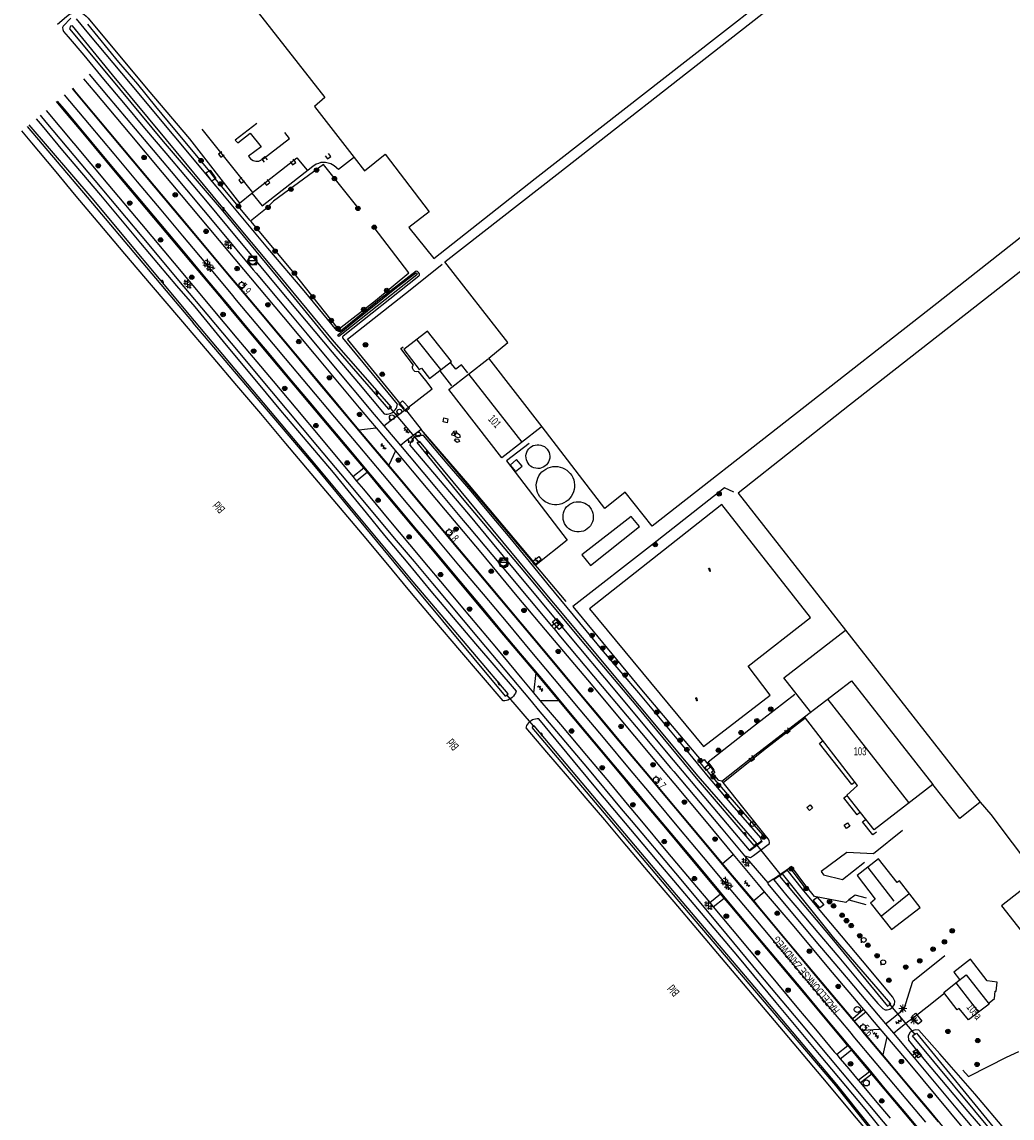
# Model space of a CAD drawing. Header units: metres. Extents: x 102180 to 103159, y 403888 to 405311.
# Tile 15 of 17: x 102180 to 102487, y 404800 to 405140. Entities that reach past the tile are written whole.
import ezdxf

# ---------------------------------------------------------------- set-up
doc = ezdxf.new("R2010")
doc.units = ezdxf.units.M
doc.layers.get('0').update_dxf_attribs({"linetype": 'CONTINUOUS'})
for name, color, linetype in [('4401', 7, 'CONTINUOUS'), ('4402', 7, 'CONTINUOUS'), ('4411', 7, 'CONTINUOUS'), ('4413', 7, 'CONTINUOUS'), ('4502', 1, 'CONTINUOUS'), ('4503', 1, 'CONTINUOUS'), ('4504', 7, 'CONTINUOUS'), ('4601', 172, 'CONTINUOUS'), ('B-AF-HAAG-GD', 74, 'CONTINUOUS'), ('B-AF-HEKW-GD', 47, 'Hekwerk'), ('B-AF-MUUR-GD', 232, 'CONTINUOUS'), ('B-AS-HECT-GD', 9, 'CONTINUOUS'), ('B-BB-BORD-GD', 8, 'CONTINUOUS'), ('B-BP-BOOM-GD', 74, 'CONTINUOUS'), ('B-GB-BOUW-GD', 242, 'CONTINUOUS'), ('B-GB-NOKL-GD', 242, 'CONTINUOUS'), ('B-KL-ELEC-GD', 8, 'CONTINUOUS'), ('B-KL-GAS-GD', 8, 'CONTINUOUS'), ('B-KL-TELE-GD', 8, 'CONTINUOUS'), ('B-MK-ASSTRP-GD', 121, 'CONTINUOUS'), ('B-MK-STRP-GD', 121, 'CONTINUOUS'), ('B-OB-KAST-GD', 8, 'CONTINUOUS'), ('B-OB-OVER-GD', 8, 'CONTINUOUS'), ('B-OV-PAAL-GD', 63, 'CONTINUOUS'), ('B-TE-OND-GD', 8, 'CONTINUOUS'), ('B-TR-SLOO-GD', 142, 'CONTINUOUS'), ('B-VH-FPAD-GD', 13, 'CONTINUOUS'), ('B-VH-GOOT-GD', 13, 'CONTINUOUS'), ('B-VH-HFDR-GD', 13, 'CONTINUOUS'), ('B-VH-MATE-GD', 13, 'CONTINUOUS'), ('B-VH-OVRG-GD', 13, 'CONTINUOUS'), ('B-VH-PRKS-GD', 13, 'CONTINUOUS'), ('B-WT-HDUIK-GD', 134, 'CONTINUOUS'), ('B-WT-KOLK-GD', 213, 'CONTINUOUS'), ('L-AR-BLOCKS-GD', 8, 'CONTINUOUS'), ('L-AR-SYMB-GD', 8, 'CONTINUOUS')]:
    doc.layers.add(name, color=color, linetype=linetype)
doc.linetypes.add('Hekwerk', pattern='A,4,-1,[1,dgnlstyle.shx,S=0.004,R=0,X=0,Y=0],-1', length=6)

# ---------------------------------------------------------------- blocks, each defined once
blk = doc.blocks.new('2901')
for radius in [0.27, 0.18, 0.09]:
    blk.add_circle((0, 0), radius)
blk = doc.blocks.new('3604')
at = {"flags": 128}
blk.add_lwpolyline([(-0.25, 0.25), (-0.25, -0.25), (0.25, -0.25), (0.25, 0.25)], dxfattribs=at)
blk = doc.blocks.new('2810')
at = {"flags": 128}
blk.add_lwpolyline([(-0.63, -0.31), (-0.63, 0.31), (0.62, 0.31), (0.62, -0.31)], close=True, dxfattribs=at)
blk = doc.blocks.new('WATER', base_point=(101547.899006, 400365.503831))
at = {"layer": '4601'}
for points in [[(101547.399006, 400365.653831, 0), (101547.461506, 400365.716331, 0), (101547.586506, 400365.778831, 0), (101547.711506, 400365.778831, 0), (101547.836506, 400365.716331, 0), (101547.899006, 400365.653831, 0), (101547.961506, 400365.591331, 0), (101548.086506, 400365.528831, 0), (101548.211506, 400365.528831, 0), (101548.336506, 400365.591331, 0), (101548.399006, 400365.653831, 0)], [(101547.399006, 400365.353831, 0), (101547.461506, 400365.416331, 0), (101547.586506, 400365.478831, 0), (101547.711506, 400365.478831, 0), (101547.836506, 400365.416331, 0), (101547.899006, 400365.353831, 0), (101547.961506, 400365.291331, 0), (101548.086506, 400365.228831, 0), (101548.211506, 400365.228831, 0), (101548.336506, 400365.291331, 0), (101548.399006, 400365.353831, 0)]]:
    blk.add_polyline3d(points, dxfattribs=at)
blk = doc.blocks.new('GV6', base_point=(101511.903016, 400365.503831))
at = {"layer": '4411'}
for points in [[(101511.903016, 400365.472581, 0), (101512.059266, 400365.597581, 0)], [(101511.903016, 400365.535081, 0), (101512.059266, 400365.410081, 0)], [(101511.965516, 400365.410081, 0), (101512.215516, 400365.597581, 0)], [(101511.965516, 400365.597581, 0), (101512.215516, 400365.410081, 0)], [(101512.121766, 400365.597581, 0), (101512.278016, 400365.472581, 0)], [(101512.121766, 400365.410081, 0), (101512.278016, 400365.535081, 0)]]:
    blk.add_polyline3d(points, dxfattribs=at)
blk = doc.blocks.new('2202')
for p, q in [((-0.35, 0), (-0.5, 0)), ((0, 0.35), (0, 0.5)), ((0.35, 0), (0.5, 0)), ((0, -0.35), (0, -0.5))]:
    blk.add_line(p, q)
blk.add_circle((0, 0), 0.35)
blk = doc.blocks.new('GV4', base_point=(101511.903016, 400365.503831))
at = {"layer": '4401'}
for points in [[(101511.903016, 400365.535081, 0), (101511.996766, 400365.597581, 0)], [(101511.903016, 400365.441331, 0), (101512.153016, 400365.597581, 0)], [(101511.903016, 400365.597581, 0), (101512.215516, 400365.410081, 0)], [(101511.903016, 400365.503831, 0), (101512.059266, 400365.410081, 0)], [(101511.965516, 400365.410081, 0), (101512.278016, 400365.597581, 0)], [(101512.028016, 400365.597581, 0), (101512.278016, 400365.441331, 0)], [(101512.121766, 400365.410081, 0), (101512.278016, 400365.503831, 0)], [(101512.184266, 400365.597581, 0), (101512.278016, 400365.535081, 0)]]:
    blk.add_polyline3d(points, dxfattribs=at)
blk = doc.blocks.new('OV6', base_point=(101511.903016, 400365.503831))
at = {"layer": '4413'}
for points in [[(101511.903016, 400365.503831, 0), (101512.215516, 400365.503831, 0)], [(101511.934266, 400365.503831, 0), (101511.934266, 400365.535081, 0)], [(101511.996766, 400365.503831, 0), (101511.996766, 400365.472581, 0)], [(101512.059266, 400365.503831, 0), (101512.059266, 400365.535081, 0)], [(101512.121766, 400365.503831, 0), (101512.121766, 400365.472581, 0)], [(101512.184266, 400365.503831, 0), (101512.184266, 400365.535081, 0)]]:
    blk.add_polyline3d(points, dxfattribs=at)
blk = doc.blocks.new('3301', base_point=(101511.903016, 400365.503831))
blk.add_circle((101511.903016, 400365.503831), 0.5)
blk = doc.blocks.new('3302')
blk.add_line((-0.5, 0), (0.5, 0))
at = {"flags": 128}
blk.add_lwpolyline([(-0.5, -0.5), (0.5, -0.5), (0.5, 0.5), (-0.5, 0.5)], close=True, dxfattribs=at)
blk.add_circle((0, 0), 0.5)
blk = doc.blocks.new('3001')
blk.add_line((-0.3, 0), (-0.3, -0.35))
blk.add_circle((0, 0), 0.3)
blk = doc.blocks.new('3605')
at = {"flags": 128}
blk.add_lwpolyline([(-0.25, -0.25), (-0.25, 0.25), (0.25, 0.25), (0.25, -0.25)], close=True, dxfattribs=at)
blk = doc.blocks.new('BETON', base_point=(101511.903016, 400365.503831))
at = {"layer": '4402'}
for points in [[(101511.746766, 400365.785081, 0), (101511.778016, 400365.660081, 0), (101511.684266, 400365.566331, 0), (101511.559266, 400365.597581, 0), (101511.590516, 400365.722581, 0)], [(101511.871766, 400365.628831, 0), (101511.965516, 400365.566331, 0), (101511.996766, 400365.441331, 0), (101511.840516, 400365.378831, 0), (101511.715516, 400365.441331, 0), (101511.746766, 400365.535081, 0)], [(101512.059266, 400365.722581, 0), (101512.121766, 400365.660081, 0), (101512.121766, 400365.597581, 0), (101512.028016, 400365.566331, 0), (101511.934266, 400365.628831, 0)], [(101512.121766, 400365.566331, 0), (101512.153016, 400365.503831, 0), (101512.090516, 400365.410081, 0), (101512.028016, 400365.441331, 0), (101512.028016, 400365.535081, 0)]]:
    blk.add_polyline3d(points, close=True, dxfattribs=at)
blk = doc.blocks.new('3402', base_point=(101511.903016, 400365.503831))
blk.add_polyline3d([(101511.403016, 400365.503831, 0), (101511.403016, 400365.753831, 0), (101511.903016, 400365.753831, 0), (101512.403016, 400365.753831, 0), (101512.403016, 400365.503831, 0), (101512.403016, 400365.253831, 0), (101511.903016, 400365.253831, 0), (101511.403016, 400365.253831, 0)], close=True)
blk.add_polyline3d([(101511.828016, 400365.128831, 0), (101511.978016, 400365.503831, 0), (101511.828016, 400365.503831, 0), (101511.978016, 400365.878831, 0)])
blk = doc.blocks.new('2401')
blk.add_circle((0, 0), 0.375)
blk = doc.blocks.new('2701')
at = {"lineweight": 0}
for q in [(-0.35, 0.35), (0, 0.5), (0.35, 0.35), (-0.5, 0), (-0.35, -0.36), (0.5, 0), (0, -0.5), (0.35, -0.36)]:
    blk.add_line((0, 0), q, dxfattribs=at)
blk = doc.blocks.new('3501', base_point=(101511.903016, 400365.503831))
blk.add_polyline3d([(101511.403016, 400365.503831, 0), (101511.403016, 400365.753831, 0), (101511.903016, 400365.753831, 0), (101512.403016, 400365.753831, 0), (101512.403016, 400365.503831, 0), (101512.403016, 400365.253831, 0), (101511.903016, 400365.253831, 0), (101511.403016, 400365.253831, 0)], close=True)
blk.add_polyline3d([(101511.403016, 400365.253831, 0), (101512.403016, 400365.753831, 0)])

msp = doc.modelspace()

# ---------------------------------------------------------------- linework, layer by layer
at = {"layer": 'B-AF-HAAG-GD'}
for points in [[(102250.597909, 405078.639051), (102239.606812, 405091.781875), (102238.156184, 405093.721633), (102227.222457, 405106.857752), (102221.327558, 405114.005467), (102215.701252, 405120.846962), (102209.897249, 405127.730554), (102200.208514, 405139.45516)], [(102284.051015, 405082.51), (102273.300945, 405095.988845), (102257.808953, 405084.612926), (102255.251914, 405082.16392), (102250.647082, 405078.46806)], [(102250.647082, 405078.46806), (102263.628974, 405062.805822), (102277.839839, 405044.965034)], [(102277.855113, 405044.823845), (102289.367005, 405053.868105), (102299.744173, 405062.388962), (102288.962066, 405076.507067)], [(102280.684843, 405041.832065), (102300.149112, 405057.154929), (102310.068815, 405065.059995)], [(102298.336014, 405020.21793), (102280.684843, 405041.832065)], [(102304.127017, 405012.936354), (102320.004279, 404994.159812), (102337.852704, 404973.049092), (102348.303734, 404960.577331)], [(102393.075604, 404906.911857), (102409.25688, 404888.202444)], [(102422.59748, 404871.709256), (102417.867477, 404877.942261)], [(102471.325829, 404815.24985), (102473.072991, 404813.364108), (102479.416042, 404816.475843), (102484.888866, 404819.279124), (102488.705054, 404821.08887)]]:
    msp.add_lwpolyline(points, dxfattribs=at)
at = {"layer": 'B-AF-HEKW-GD'}
msp.add_lwpolyline([(102400.424087, 404994.475136), (102397.561246, 404995.739149), (102375.179985, 404978.23083), (102350.500913, 404958.981358), (102371.800946, 404933.158842), (102390.309988, 404911.287223)], dxfattribs=at)
at = {"layer": 'B-AF-MUUR-GD'}
for points in [[(102405.314531, 404883.222757), (102405.162161, 404883.420958), (102409.022209, 404886.388412), (102409.174578, 404886.190211)], [(102416.616003, 404877.23455), (102416.758636, 404877.029231), (102412.781919, 404874.266643), (102412.639286, 404874.471962)]]:
    msp.add_lwpolyline(points, close=True, dxfattribs=at)
at = {"layer": 'B-GB-BOUW-GD'}
for points in [[(102214.553117, 405165.953895), (102227.120011, 405175.650826), (102229.395046, 405173.414906), (102273.701041, 405116.786023), (102270.527839, 405113.996898), (102282.804161, 405098.113006), (102285.987049, 405094.049832), (102292.339041, 405099.207123), (102306.02017, 405081.352925), (102299.678981, 405076.429953), (102307.424977, 405066.810136), (102338.898092, 405091.638079), (102386.122107, 405128.500944), (102452.463939, 405180.256029), (102428.480148, 405211.086159), (102394.796073, 405254.226139), (102350.082904, 405311.147829), (102293.414905, 405266.616082), (102242.123991, 405226.634031), (102211.41903, 405202.626025), (102208.411976, 405206.758117), (102192.563101, 405194.205006)], [(102330.39996, 405040.848961), (102310.842931, 405065.775996), (102345.557048, 405092.903932), (102399.198994, 405134.791841), (102455.823034, 405179.278141), (102499.857828, 405213.874912), (102564.075127, 405131.608953), (102519.772112, 405097.43314), (102463.300064, 405052.93194), (102375.078857, 404983.86096), (102366.693973, 404994.399061), (102360.422074, 404989.384075), (102341.009959, 405014.634093), (102324.506923, 405035.982986)], [(102401.706859, 404994.111096), (102435.025111, 404951.640179), (102476.724148, 404898.308178), (102480.006873, 404894.477089), (102493.217125, 404876.922031), (102584.671885, 404948.579108), (102625.702977, 404980.640819), (102613.64086, 404996.067991), (102578.781083, 405040.699949), (102533.839926, 405097.854098), (102499.24688, 405070.695987), (102436.235085, 405021.357124)], [(102298.204138, 405038.617884), (102302.944943, 405032.420864), (102303.672865, 405032.893976), (102306.121125, 405029.71295), (102312.882155, 405034.941023), (102305.537, 405044.377928)], [(102341.877579, 405002.483686), (102341.37243, 405002.171507), (102340.823695, 405001.944264), (102340.245902, 405001.807918), (102339.653208, 405001.766195), (102339.062005, 405001.819839), (102338.48682, 405001.967733), (102337.942928, 405002.206152), (102337.444111, 405002.528389), (102337.003409, 405002.926996), (102336.632743, 405003.390794), (102336.341053, 405003.907864), (102336.135789, 405004.465168), (102336.022913, 405005.048176), (102336.005032, 405005.641987), (102336.082518, 405006.230583), (102336.253508, 405006.799435), (102336.513534, 405007.333269), (102336.855888, 405007.818674), (102337.27163, 405008.242985), (102337.749958, 405008.594652), (102338.278576, 405008.865481), (102338.843703, 405009.047647), (102339.430809, 405009.137054), (102340.024992, 405009.131094), (102340.609863, 405009.029766), (102341.171264, 405008.836051), (102341.694295, 405008.554792), (102342.165544, 405008.193438), (102342.572718, 405007.760932), (102342.905014, 405007.268821), (102343.154236, 405006.729772), (102343.313679, 405006.157567), (102343.379244, 405005.567481), (102343.349441, 405004.974043), (102343.224644, 405004.393642), (102343.008577, 405003.840437), (102342.706456, 405003.329327), (102342.326104, 405002.872979)], [(102331.111118, 405002.833118), (102332.783028, 405000.83599), (102334.790959, 405002.437865), (102333.075091, 405004.505028)], [(102341.528892, 405001.184305), (102342.161446, 405001.606753), (102342.842802, 405001.944636), (102343.561783, 405002.192368), (102344.306469, 405002.346595), (102345.064938, 405002.403965), (102345.824524, 405002.364104), (102346.572563, 405002.227386), (102347.297132, 405001.996045), (102347.98631, 405001.67418), (102348.62855, 405001.266634), (102349.213421, 405000.780483), (102349.731236, 405000.22318), (102350.173428, 404999.604409), (102350.532919, 404998.934229), (102350.80412, 404998.223817), (102350.981816, 404997.484346), (102351.063773, 404996.728112), (102351.048126, 404995.967781), (102350.93525, 404995.215645), (102350.727379, 404994.483998), (102350.427866, 404993.784761), (102350.040808, 404993.129855), (102349.573656, 404992.52971), (102349.033489, 404991.994386), (102348.429247, 404991.53245), (102347.770988, 404991.151725), (102347.069516, 404990.858173), (102346.336007, 404990.656634), (102345.582753, 404990.550464), (102344.822421, 404990.541895), (102344.066932, 404990.630185), (102343.328952, 404990.814587), (102342.620775, 404991.091748), (102341.953948, 404991.457572), (102341.338902, 404991.905352), (102340.786442, 404992.42801), (102340.305507, 404993.016978), (102339.903548, 404993.662944), (102339.587643, 404994.35473), (102339.363008, 404995.081162), (102339.232996, 404995.83069), (102339.199841, 404996.590649), (102339.263916, 404997.348373), (102339.424476, 404998.091569), (102339.678913, 404998.808687), (102340.022757, 404999.48669), (102340.450793, 405000.115519), (102340.95557, 405000.684743)], [(102354.990974, 404983.047729), (102354.415789, 404982.67669), (102353.792548, 404982.393195), (102353.134661, 404982.203578), (102352.456286, 404982.111563), (102351.771578, 404982.119387), (102351.095438, 404982.227047), (102350.442022, 404982.431566), (102349.825486, 404982.729589), (102349.258869, 404983.113667), (102348.754465, 404983.576348), (102348.322704, 404984.107574), (102347.972527, 404984.69617), (102347.712129, 404985.329469), (102347.546726, 404985.993688), (102347.479671, 404986.675044), (102347.512453, 404987.358635), (102347.644701, 404988.030677), (102347.873061, 404988.675897), (102348.193064, 404989.281257), (102348.598003, 404989.833345), (102349.078565, 404990.320613), (102349.625438, 404990.733003), (102350.226327, 404991.061201), (102350.868567, 404991.298129), (102351.538375, 404991.439318), (102352.221593, 404991.481414), (102352.904066, 404991.423672), (102353.57052, 404991.267209), (102354.207173, 404991.01538), (102354.800239, 404990.673398), (102355.337053, 404990.248715), (102355.806812, 404989.750271), (102356.198713, 404989.18887), (102356.504559, 404988.576432), (102356.718018, 404987.925997), (102356.83462, 404987.251346), (102356.851756, 404986.567011), (102356.769055, 404985.887518), (102356.588378, 404985.227024), (102356.313452, 404984.600057), (102355.950236, 404984.02003), (102355.506181, 404983.498862)], [(102353.323161, 404975.002964), (102355.943903, 404971.665104), (102371.179968, 404983.793159), (102368.593126, 404986.903032)], [(102443.87789, 404889.741873), (102435.415148, 404900.52398), (102438.753009, 404903.46696), (102422.273814, 404924.76817), (102436.878815, 404935.976823), (102462.024152, 404903.864821)], [(102438.57494, 404875.659903), (102444.225087, 404868.230929), (102442.755088, 404867.089873), (102442.955136, 404866.833945), (102449.20282, 404858.837982), (102458.092853, 404865.701829), (102451.693922, 404873.925035), (102450.967863, 404873.403867), (102445.198878, 404880.766903)], [(102473.081186, 404830.836092), (102470.245123, 404834.406038), (102469.637155, 404833.935906), (102465.413049, 404839.387124), (102469.222903, 404842.361023), (102472.390145, 404844.833126), (102479.474902, 404835.756828), (102476.232037, 404833.261256)]]:
    msp.add_lwpolyline(points, close=True, dxfattribs=at)
for points in [[(102340.742111, 405014.543941), (102328.529864, 405005.041843), (102312.080845, 405026.239862), (102324.286013, 405035.782938)], [(102318.008154, 405031.404977), (102316.050887, 405033.922901), (102314.219906, 405032.537838), (102312.565878, 405034.673174)], [(102309.282034, 405032.056903), (102312.939897, 405027.370115)], [(102424.181908, 404926.352908), (102415.896117, 404936.864932), (102435.025111, 404951.640179)], [(102543.365121, 404776.217004), (102518.336013, 404808.083137), (102506.596133, 404798.968842), (102531.582027, 404766.984989), (102543.365121, 404776.217004), (102549.822166, 404781.331082), (102574.849039, 404749.404972), (102663.277, 404818.541144), (102591.054052, 404910.81882), (102571.704149, 404935.412069), (102483.323872, 404866.19096), (102498.493999, 404846.893956), (102511.130184, 404830.789899), (102498.403847, 404821.060186), (102512.162834, 404803.47607)], [(102476.724148, 404898.308178), (102470.423937, 404893.271958), (102462.024152, 404903.864821)], [(102479.537859, 404836.105143), (102481.130048, 404837.499892), (102481.333077, 404839.780887), (102481.653824, 404839.735066), (102481.970101, 404842.523818), (102478.87513, 404843.009969), (102473.686173, 404849.692022), (102468.566134, 404845.672061), (102470.298022, 404843.334069)]]:
    msp.add_lwpolyline(points, dxfattribs=at)
at = {"layer": 'B-GB-NOKL-GD'}
for points in [[(102302.164867, 405041.595136), (102309.472024, 405032.420864)], [(102318.258866, 405030.912866), (102334.690004, 405009.974872)], [(102454.668939, 404898.279121), (102429.668888, 404930.144881)], [(102450.095027, 404867.691879), (102442.011147, 404878.080969)], [(102454.718858, 404869.896879), (102446.107104, 404863.005092)], [(102469.202041, 404842.387845), (102469.222903, 404842.361023), (102476.232037, 404833.261256), (102476.283073, 404833.194946)]]:
    msp.add_lwpolyline(points, dxfattribs=at)
at = {"layer": 'B-MK-ASSTRP-GD'}
msp.add_lwpolyline([(102459.85657, 404799.15765), (102452.122411, 404808.325718), (102444.506642, 404817.460907), (102437.408096, 404825.923592), (102436.8272, 404826.61612), (102429.186727, 404835.739126), (102421.373662, 404845.067655), (102412.126637, 404856.08846), (102404.590178, 404865.06483), (102396.838018, 404874.34484), (102391.021593, 404881.275017), (102383.404468, 404890.427593), (102375.798748, 404899.524378), (102373.177315, 404902.64195), (102368.124505, 404908.651066), (102360.495956, 404917.791922), (102352.789446, 404926.971904), (102344.855178, 404936.447873), (102337.288761, 404945.493079), (102330.440325, 404953.67685), (102322.793714, 404962.776789), (102315.186301, 404971.832989), (102308.981685, 404979.257299), (102306.165753, 404982.626783), (102299.507337, 404990.574707), (102291.633586, 404999.992898), (102283.982266, 405009.106968), (102276.793258, 405017.657754), (102268.652417, 405027.376309), (102261.519486, 405035.881811), (102254.089831, 405044.75753), (102246.36218, 405053.980788), (102244.734436, 405055.925707), (102238.42817, 405063.460783), (102229.656211, 405073.897746), (102222.997983, 405081.904852), (102215.682752, 405090.623391), (102208.365564, 405099.321732), (102200.775861, 405108.425289), (102193.077247, 405117.574439)], dxfattribs=at)
at = {"layer": 'B-MK-STRP-GD'}
for points in [[(102195.377018, 405119.511827), (102196.18502, 405118.544708), (102206.773958, 405105.919953), (102217.928326, 405092.567406), (102226.996719, 405081.761832), (102236.802869, 405070.058129), (102245.231247, 405059.996067), (102247.028461, 405057.845625), (102253.601757, 405049.980395), (102259.930172, 405042.453768), (102265.595094, 405035.698156), (102271.148034, 405029.049793), (102280.293851, 405018.128784), (102288.984043, 405007.754887), (102296.379361, 404998.965426), (102304.790198, 404988.916781), (102311.274166, 404981.173163), (102313.195804, 404978.878205), (102320.876849, 404969.701624), (102330.030757, 404958.785062), (102338.183039, 404949.050692), (102347.536205, 404937.893225), (102354.577622, 404929.519396), (102363.67818, 404918.622127), (102372.79576, 404907.762263), (102375.462375, 404904.563359), (102378.423629, 404901.011003), (102383.955937, 404894.415743), (102389.58659, 404887.713723), (102395.790133, 404880.271577), (102402.723048, 404871.981861), (102408.973289, 404864.547746), (102415.878155, 404856.290482), (102422.064496, 404848.888824), (102427.707862, 404842.165162), (102434.590277, 404833.952701), (102439.706451, 404827.851464), (102440.782822, 404826.567849), (102446.352501, 404819.93718), (102451.888712, 404813.305937), (102457.405783, 404806.722146), (102463.700538, 404799.225975)], [(102190.784813, 405115.643232), (102192.911939, 405113.095295), (102201.482957, 405102.847555), (102208.76879, 405094.181609), (102216.29546, 405085.224961), (102222.789528, 405077.487249), (102229.290585, 405069.730428), (102236.333788, 405061.322748), (102242.433247, 405053.999793), (102243.098785, 405053.200754), (102249.450821, 405045.5887), (102256.291981, 405037.432759), (102262.781777, 405029.710728), (102268.639062, 405022.743496), (102274.388229, 405015.845717), (102281.651163, 405007.192449), (102287.849746, 404999.848093), (102294.373164, 404992.044697), (102302.123677, 404982.762883), (102306.686525, 404977.339196), (102308.2314, 404975.50286), (102315.524847, 404966.807587), (102322.079725, 404958.983656), (102328.253454, 404951.591267), (102334.213775, 404944.476045), (102340.804857, 404936.637955), (102347.734709, 404928.34584), (102354.992217, 404919.675566), (102361.478363, 404911.917338), (102368.684523, 404903.307881), (102370.863566, 404900.696417), (102373.651797, 404897.354874), (102380.931125, 404888.73072), (102388.097405, 404880.122566), (102396.168365, 404870.501685), (102401.870935, 404863.673421), (102409.407299, 404854.688818), (102415.609714, 404847.258697), (102421.120842, 404840.694793), (102426.040553, 404834.824696), (102430.711658, 404829.231954), (102435.102972, 404823.990041), (102436.14819, 404822.742364), (102442.175981, 404815.549862), (102447.233348, 404809.537567), (102453.173081, 404802.440011), (102458.815169, 404795.701989)]]:
    msp.add_lwpolyline(points, dxfattribs=at)
at = {"layer": 'B-TR-SLOO-GD'}
for points in [[(102194.971874, 405141.372939), (102192.598119, 405138.897111), (102192.42601, 405138.46088), (102192.493066, 405137.862971), (102192.744895, 405137.200987), (102194.173917, 405135.568192), (102199.02499, 405129.858067), (102205.150112, 405122.476032), (102211.290135, 405115.110015), (102217.849999, 405107.276102), (102224.426999, 405099.458953), (102230.555847, 405092.228165), (102236.66197, 405084.976887), (102243.782117, 405076.460128), (102250.869855, 405067.916175)], [(102278.308541, 405044.237926), (102278.002637, 405044.21508), (102277.407538, 405044.546244), (102267.299875, 405056.834926), (102256.008148, 405070.017984), (102239.980831, 405089.27699), (102227.007135, 405104.86882), (102213.451176, 405121.124869), (102200.582161, 405136.457046), (102196.722015, 405141.102111)], [(102184.269434, 405110.154502), (102186.081096, 405107.95187), (102192.411854, 405100.363081), (102198.279931, 405093.4251), (102204.191967, 405086.525863), (102210.378929, 405079.027971), (102216.606125, 405071.563979), (102222.16016, 405064.972823), (102227.745115, 405058.408862), (102233.359873, 405051.872095)], [(102233.359873, 405051.872095), (102243.155151, 405039.961969), (102253.001093, 405028.096174), (102259.965896, 405019.766053), (102266.954913, 405011.460145), (102271.614134, 405005.985831), (102276.239827, 405000.485068), (102280.834972, 404994.957109), (102286.532059, 404988.010933), (102292.178109, 404981.023034), (102299.366056, 404972.394144), (102306.574866, 404963.786115), (102313.452124, 404955.616926), (102320.348009, 404947.465991), (102332.971155, 404932.707881), (102332.74801, 404932.174047), (102332.458183, 404931.674113), (102332.106143, 404931.21404), (102331.697851, 404930.803885), (102331.30297, 404930.492078), (102330.876052, 404930.226093), (102330.421939, 404930.008908), (102329.945847, 404929.844995), (102329.454854, 404929.733982), (102328.891595, 404929.731312), (102315.552815, 404945.414101), (102307.794898, 404954.57906), (102300.054863, 404963.763019), (102292.70114, 404972.603132), (102285.323947, 404981.42313), (102277.399137, 404990.844016), (102269.447132, 405000.242179), (102261.643022, 405009.522995), (102253.819912, 405018.788909), (102246.468052, 405027.462875), (102239.100918, 405036.124175), (102229.069828, 405047.937071), (102220.01402, 405058.569049), (102211.711093, 405068.312918), (102203.45287, 405078.097021), (102196.679919, 405086.192822), (102189.939006, 405094.315817), (102182.892992, 405102.748012), (102179.839084, 405106.422258)], [(102181.422916, 405107.75652), (102200.081, 405085.876), (102232.942, 405046.876)], [(102329.623, 404931.236), (102330.468, 404931.954), (102301.039, 404966.634), (102271.132, 405002.57), (102233.335, 405047.539), (102201.58, 405085.519), (102182.077818, 405108.308227)], [(102250.869855, 405067.916175), (102259.378045, 405057.658961), (102267.91194, 405047.427078), (102275.983154, 405037.800183), (102284.077838, 405028.19415), (102292.077153, 405018.664857), (102292.555853, 405018.605997), (102293.039023, 405018.61382), (102293.515115, 405018.689071), (102293.977051, 405018.829887), (102294.415146, 405019.034033), (102294.820085, 405019.295921), (102295.184046, 405019.612943), (102295.49995, 405019.976159), (102295.761838, 405020.378118), (102295.965984, 405020.813977), (102296.107172, 405021.272933), (102296.183913, 405021.747162), (102279.276374, 405042.274153), (102279.293627, 405042.719861), (102279.385919, 405042.928072)], [(102279.385919, 405042.928072), (102302.819842, 405061.436275), (102303.058427, 405061.728295), (102303.054177, 405062.097014), (102302.743376, 405062.533249), (102302.388546, 405062.821412), (102302.032436, 405062.924101), (102291.0311, 405054.423132), (102278.476607, 405044.250478), (102278.308541, 405044.237926)], [(102329.623, 404931.236), (102300.534, 404966.224), (102270.814, 405002.253), (102232.942, 405046.876)], [(102409.022209, 404886.388412), (102408.758118, 404887.279375), (102399.853154, 404897.531126), (102392.519176, 404906.228145), (102385.426968, 404914.829095), (102378.204003, 404923.52504), (102370.949, 404932.194909), (102365.49592, 404938.616936), (102360.068917, 404945.062061), (102354.669854, 404951.531028), (102348.779052, 404958.653038), (102342.919915, 404965.804105), (102337.095052, 404972.980877), (102331.086158, 404980.24482), (102325.04709, 404987.484922), (102318.977847, 404994.700064), (102311.627849, 405003.359874), (102304.235011, 405011.983176), (102303.767859, 405012.043153), (102303.295865, 405012.042036), (102302.829086, 405011.979823), (102302.374973, 405011.856889), (102301.939859, 405011.675095), (102301.53194, 405011.438911), (102301.138177, 405011.133065), (102300.789862, 405010.776182), (102300.494819, 405010.373851), (102300.257146, 405009.935012), (102300.083175, 405009.46786), (102299.975141, 405008.980965), (102318.204849, 404987.588858), (102332.837045, 404969.799106), (102348.185986, 404951.487069), (102364.579871, 404931.824987), (102380.48686, 404912.748893), (102399.477273, 404890.166556), (102405.162161, 404883.420958)], [(102447.49254, 404795.35531), (102441.137939, 404803.328921), (102426.988914, 404820.15792), (102413.49107, 404836.254155), (102401.589885, 404850.564857), (102389.259919, 404865.290185), (102382.958963, 404872.693082), (102376.677006, 404880.116095), (102370.111182, 404887.919833), (102363.566964, 404895.745178), (102357.118114, 404903.437157), (102350.689008, 404911.148136), (102339.944899, 404924.134125), (102339.447945, 404924.156105), (102338.952854, 404924.111029), (102338.467821, 404924.001878), (102338.00216, 404923.827906), (102337.562948, 404923.595076), (102337.156146, 404923.303013), (102336.792185, 404922.959169), (102336.477026, 404922.569876), (102336.215883, 404922.14184), (102336.015835, 404921.684002), (102335.984298, 404921.353331), (102342.339888, 404913.800915), (102348.763033, 404906.367098), (102354.537978, 404899.616127), (102360.280141, 404892.837962), (102365.991011, 404886.032974), (102373.890116, 404876.777117), (102381.767988, 404867.503007), (102389.126181, 404858.802964), (102396.466121, 404850.086903), (102412.867829, 404830.70906), (102427.877023, 404812.955816), (102438.352167, 404800.441076), (102442.207843, 404795.762112)], [(102517.004, 404700.47), (102517.266, 404700.642), (102505.195, 404715.429), (102493.448, 404731.292), (102485.196, 404741.941), (102476.192, 404754.913), (102466.437, 404767.814), (102451.887, 404786.255), (102432.296, 404810.831), (102409.762, 404837.612), (102381.454, 404870.969), (102338.531, 404922.041), (102337.93, 404921.465)], [(102517.004, 404700.47), (102504.922, 404715.169), (102493.092, 404731.031), (102484.944, 404741.834), (102475.858, 404754.771), (102466.061, 404767.61), (102451.597, 404785.886), (102432.012, 404810.502), (102409.277, 404837.224), (102381.133, 404870.39), (102337.93, 404921.465)], [(102440.722197, 404840.97447), (102445.016656, 404835.91838), (102446.51326, 404834.393008), (102447.255911, 404834.025729), (102447.881505, 404834.006955), (102448.722281, 404834.219136), (102449.436135, 404834.748046), (102450.166929, 404835.665928), (102450.261731, 404836.71251), (102449.701818, 404837.944499), (102440.299004, 404849.196931), (102433.707848, 404856.964161), (102427.165121, 404864.773114), (102421.713158, 404871.35682), (102416.882009, 404877.419342)], [(102412.781919, 404874.266643), (102416.857987, 404869.336595), (102419.913098, 404865.698104), (102426.433846, 404857.968127), (102432.969123, 404850.254168), (102440.722197, 404840.97447)], [(102484.707817, 404796.555971), (102475.088, 404807.978084), (102464.206388, 404820.352183), (102457.691873, 404827.665093), (102456.776143, 404827.754195), (102455.929298, 404827.529507), (102455.079671, 404827.096127), (102454.367952, 404825.937909), (102454.550102, 404824.595859), (102456.543132, 404822.046642), (102459.828838, 404818.116089), (102466.361135, 404810.269137), (102472.938135, 404802.460184), (102479.389965, 404794.888159)]]:
    msp.add_lwpolyline(points, dxfattribs=at)
for points in [[(102194.604623, 405138.06494), (102206.568049, 405123.674345), (102223.598272, 405103.081579), (102241.60176, 405082.098503), (102259.143505, 405060.825911), (102275.71579, 405040.53321), (102293.365288, 405020.115639), (102294.336205, 405020.819855), (102276.536543, 405040.986807), (102259.861977, 405061.230128), (102242.077035, 405082.542982), (102224.582532, 405103.615053), (102207.882727, 405123.738076), (102195.531073, 405138.99139), (102194.835319, 405138.872343)], [(102277.698596, 405043.166326), (102278.595149, 405043.889473), (102282.678205, 405047.182806), (102295.932917, 405057.908391), (102301.779382, 405062.306282), (102301.812466, 405062.330826), (102301.992027, 405062.399918), (102302.077688, 405062.336133), (102302.241149, 405062.115274), (102302.273425, 405061.985341), (102302.166975, 405061.804042), (102290.389968, 405052.451681), (102278.989009, 405043.410627), (102278.06865, 405042.680774)], [(102353.375978, 404949.356436), (102371.054411, 404928.186073), (102389.250246, 404906.354319), (102407.541255, 404885.469331), (102406.737924, 404884.940108), (102388.794378, 404905.773075), (102370.66701, 404927.835262), (102352.884267, 404948.833721), (102335.616612, 404969.638175), (102316.829222, 404991.96987), (102302.271746, 405009.85464), (102302.610989, 405010.024531), (102302.873112, 405010.256678), (102336.119683, 404970.080805)], [(102355.679035, 404958.296155), (102391.036883, 404915.56186), (102411.702186, 404931.553041), (102404.830888, 404940.484052), (102424.159184, 404955.564027), (102396.65015, 404990.564992)], [(102449.088431, 404835.857067), (102431.260065, 404856.392435), (102415.52112, 404876.14621), (102415.040727, 404875.797155), (102414.523503, 404875.373095), (102430.793392, 404856.038896), (102447.972376, 404835.078982), (102448.766528, 404835.525934)], [(102457.010827, 404826.703367), (102482.55074, 404795.506847), (102500.377411, 404774.887055), (102499.862034, 404774.57249), (102499.564736, 404774.286791), (102481.72292, 404794.733648), (102455.755213, 404825.903299), (102456.340182, 404826.417032)]]:
    msp.add_lwpolyline(points, close=True, dxfattribs=at)
at = {"layer": 'B-VH-FPAD-GD'}
for points in [[(102200.71219, 405124.006319), (102206.6012, 405116.972496), (102226.032335, 405093.823337), (102240.835437, 405076.161248), (102251.467166, 405063.382776), (102252.366212, 405062.312903), (102262.54195, 405050.203691), (102268.231034, 405043.371095), (102275.900699, 405034.192304), (102288.997497, 405018.505109), (102291.939786, 405015.01878), (102297.091551, 405008.914435), (102299.784825, 405005.723165), (102308.244313, 404995.528592), (102316.569263, 404985.598361), (102318.354835, 404983.468482), (102330.244996, 404969.360614), (102343.948437, 404952.977572), (102344.720606, 404952.054411), (102346.739641, 404949.64057), (102359.635933, 404934.209769), (102371.779409, 404919.768918), (102380.778711, 404909.033639), (102381.797693, 404907.818094), (102396.443317, 404890.347655), (102403.695507, 404881.709999), (102410.96423, 404873.315736), (102410.903564, 404873.044658), (102417.55141, 404865.062613), (102426.961321, 404853.860973), (102435.802429, 404843.340341), (102445.082937, 404832.36129), (102447.365004, 404829.661554), (102449.833225, 404826.732997), (102455.645577, 404819.836612), (102456.288953, 404819.073243), (102459.414752, 404815.364466), (102469.231663, 404803.620599), (102479.125777, 404791.780107)], [(102198.959177, 405122.529534), (102202.420208, 405118.377324), (102213.219736, 405105.535276), (102223.324279, 405093.467082), (102243.581615, 405069.261276), (102250.629721, 405060.859597), (102260.859538, 405048.665166), (102270.369458, 405037.328167), (102284.365183, 405020.52158), (102289.5535, 405014.361577), (102295.571006, 405007.217094), (102300.766104, 405001.04904), (102311.002542, 404988.802854), (102314.878289, 404984.185186), (102321.972899, 404975.73248), (102333.175972, 404962.212941), (102343.587396, 404949.788364), (102355.04969, 404936.259325), (102369.610296, 404918.82701), (102379.040054, 404907.571677), (102381.840385, 404904.229209), (102391.843576, 404892.289814), (102400.213331, 404882.153882), (102407.897114, 404872.848674), (102409.836226, 404870.563911), (102418.358966, 404860.521974), (102430.895119, 404845.575375), (102440.593586, 404834.090909), (102441.274668, 404833.284404), (102442.402109, 404831.949342), (102443.308814, 404830.873146), (102445.646006, 404828.099065), (102448.009448, 404825.293828), (102454.391856, 404817.718362), (102467.518097, 404801.929276), (102486.448752, 404779.247551)], [(102187.333975, 405112.736154), (102195.782042, 405102.62071), (102195.890754, 405102.491819), (102206.475037, 405089.943025), (102216.910901, 405077.479831), (102226.978827, 405065.390709), (102238.033798, 405052.212493), (102238.961671, 405051.094357), (102246.415293, 405042.112351), (102257.649268, 405028.81959), (102264.682813, 405020.445993), (102272.674375, 405010.912607), (102282.3781, 404999.258449), (102283.536313, 404997.867437), (102285.643358, 404995.336879), (102293.492211, 404985.833105), (102303.106047, 404974.346933), (102303.530925, 404973.839307), (102311.713827, 404964.164467), (102318.502657, 404955.971284), (102326.866468, 404946.033811), (102334.690612, 404936.527255), (102338.359646, 404932.196348), (102340.33652, 404929.862858), (102346.663185, 404922.394899), (102354.74011, 404912.784357), (102362.141751, 404904.014273), (102367.361692, 404897.751841), (102371.270298, 404893.062634), (102379.890705, 404882.743671), (102388.869723, 404872.079306), (102392.91742, 404867.208377), (102394.041201, 404865.856038), (102399.879094, 404858.830817), (102410.449597, 404846.224274), (102420.422478, 404834.213212), (102425.680417, 404827.959162), (102431.521341, 404820.985749), (102432.266481, 404820.096135), (102433.373482, 404818.781867), (102436.005953, 404815.656513), (102438.964109, 404812.1658), (102439.667745, 404811.335489), (102444.181256, 404805.913574), (102448.844326, 404800.41205)], [(102455.806617, 404788.500046), (102437.768892, 404809.968921), (102429.794362, 404819.537149), (102420.861045, 404830.255777), (102408.283346, 404845.283359), (102396.483837, 404859.507102), (102382.40908, 404876.31767), (102368.681253, 404892.669336), (102365.645063, 404896.3084), (102355.134448, 404908.906029), (102339.901152, 404927.000874), (102337.714565, 404929.605617), (102321.372055, 404949.073417), (102307.144748, 404966.148488), (102301.413852, 404972.932738), (102295.271084, 404980.204564), (102282.483022, 404995.529308), (102271.565822, 405008.60729), (102257.299574, 405025.675033), (102244.719247, 405040.635203), (102237.199321, 405049.619408), (102230.08487, 405058.119184), (102217.088429, 405073.692275), (102202.524438, 405090.996941), (102187.389081, 405109.149029), (102185.611726, 405111.285285)]]:
    msp.add_lwpolyline(points, dxfattribs=at)
at = {"layer": 'B-VH-GOOT-GD'}
for points in [[(102396.719068, 404904.8781), (102405.536085, 404911.882018), (102422.264874, 404924.83299)], [(102397.090107, 404904.435908), (102409.572065, 404914.452096), (102422.41314, 404924.413895)]]:
    msp.add_lwpolyline(points, dxfattribs=at)
at = {"layer": 'B-VH-HFDR-GD'}
for points in [[(102466.630858, 404796.105921), (102460.419369, 404803.556169), (102453.442064, 404811.813852), (102446.591111, 404820.014052), (102443.771608, 404823.388836), (102440.277793, 404827.560378), (102439.898839, 404828.01284), (102437.813064, 404830.503212), (102437.23448, 404831.194029), (102435.478218, 404833.290969), (102424.992417, 404845.784035), (102415.204812, 404857.469526), (102408.195461, 404865.878415), (102406.555034, 404867.826189), (102400.02832, 404875.575732), (102396.866586, 404879.350655), (102393.800628, 404883.011229), (102382.89355, 404896.053837), (102375.636804, 404904.710029), (102374.685738, 404905.844506), (102367.464944, 404914.474767), (102358.837284, 404924.805025), (102352.6345, 404932.194908), (102345.619137, 404940.562522), (102334.774861, 404953.518349), (102320.431626, 404970.625241), (102311.464913, 404981.332573), (102309.728388, 404983.406191), (102299.458062, 404995.698889), (102293.527292, 405002.755259), (102284.265419, 405013.775208), (102274.157965, 405025.855333), (102261.373173, 405041.085611), (102252.169733, 405052.08576), (102247.201037, 405057.990057), (102242.520451, 405063.551993), (102230.720548, 405077.70522), (102220.904583, 405089.403236), (102209.596344, 405102.901321), (102196.683989, 405118.324922), (102195.560387, 405119.666303)], [(102461.809203, 404791.778137), (102446.930192, 404809.534607), (102443.144027, 404814.044071), (102442.417298, 404814.909633), (102436.81038, 404821.587682), (102435.741601, 404822.860639), (102434.921297, 404823.837651), (102434.511919, 404824.325236), (102422.563382, 404838.584219), (102408.47419, 404855.438047), (102399.234023, 404866.443782), (102397.39731, 404868.64186), (102396.304126, 404869.950122), (102388.439717, 404879.361815), (102379.314688, 404890.329018), (102370.683863, 404900.545312), (102369.456891, 404901.997678), (102366.793506, 404905.12816), (102359.049368, 404914.447755), (102348.713532, 404926.782361), (102346.190264, 404929.807005), (102339.007248, 404938.417295), (102329.157947, 404950.079247), (102320.00128, 404961.06127), (102309.652837, 404973.433139), (102306.494322, 404977.178569), (102300.859714, 404983.860201), (102291.156919, 404995.492501), (102286.88885, 405000.591396), (102285.716251, 405001.992254), (102281.650709, 405006.849198), (102269.032857, 405021.803584), (102256.678538, 405036.556079), (102242.483304, 405053.560965), (102242.246117, 405053.843179), (102232.162914, 405065.840577), (102220.735852, 405079.504511), (102209.338907, 405093.036992), (102198.802858, 405105.654755), (102192.513358, 405113.186935), (102190.600195, 405115.487705)]]:
    msp.add_lwpolyline(points, dxfattribs=at)
at = {"layer": 'B-VH-MATE-GD'}
msp.add_lwpolyline([(102298.647075, 405020.068174), (102303.567066, 405013.855135)], dxfattribs=at)
at = {"layer": 'B-VH-OVRG-GD'}
for points in [[(102190.836624, 405139.471347), (102193.67808, 405141.821092), (102194.588169, 405142.550131), (102195.788369, 405143.017233), (102196.20271, 405143.07577), (102197.03532, 405143.112703), (102198.535859, 405142.841821), (102198.97209, 405142.620912), (102199.780106, 405142.015924), (102200.331076, 405141.326001), (102218.874826, 405119.110977), (102231.752037, 405103.902852), (102247.232854, 405084.045937), (102251.046061, 405087.09695), (102254.294142, 405083.180179), (102269.983947, 405095.47103), (102271.041184, 405096.156856), (102271.817162, 405096.436998), (102272.561848, 405096.694043), (102273.892894, 405096.752157), (102275.568902, 405096.308848), (102276.619061, 405095.728075), (102277.912855, 405094.544923), (102282.569095, 405098.16516)], [(102252.627074, 405108.674949), (102245.943158, 405103.551929), (102246.690079, 405102.705916), (102250.600889, 405105.680933), (102253.919005, 405101.482903), (102250.004097, 405098.526885), (102250.653043, 405097.779965), (102251.446157, 405097.214838), (102252.31415, 405097.037887), (102253.252923, 405097.069924), (102254.563853, 405097.744947), (102262.762099, 405104.061922), (102261.257082, 405105.926057)], [(102298.380636, 405019.867593), (102298.647075, 405020.068174), (102306.954845, 405026.495045), (102305.005028, 405029.074063), (102302.708014, 405031.868031), (102302.066892, 405031.711941), (102301.581859, 405031.866168), (102301.125138, 405032.237952), (102300.818175, 405032.838841), (102300.806999, 405033.370068), (102301.157176, 405033.832004), (102297.200173, 405038.972904), (102297.931075, 405039.514934)], [(102293.867333, 405016.469879), (102298.380636, 405019.867593)], [(102284.265419, 405013.775208), (102289.5535, 405014.361577)], [(102291.939786, 405015.01878), (102293.867333, 405016.469879)], [(102303.424776, 405013.74657), (102298.902499, 405010.296155)], [(102337.031383, 405009.501139), (102330.018129, 405004.165693), (102348.763107, 404979.515013), (102339.20326, 404971.888309), (102317.967612, 404997.100231), (102303.567066, 405013.855135), (102303.424776, 405013.74657)], [(102295.571006, 405007.217094), (102293.527292, 405002.755259)], [(102298.902499, 405010.296155), (102297.091551, 405008.914435)], [(102282.3781, 404999.258449), (102285.716251, 405001.992254)], [(102286.88885, 405000.591396), (102283.536313, 404997.867437)], [(102286.88885, 405000.591396), (102283.536313, 404997.867437)], [(102343.948437, 404952.977572), (102345.427537, 404954.133921), (102346.192956, 404953.204801), (102344.720606, 404952.054411)], [(102339.007248, 404938.417295), (102338.359646, 404932.196348)], [(102340.33652, 404929.862858), (102346.190264, 404929.807005)], [(102411.08571, 404885.243837), (102411.428488, 404885.488219), (102411.437483, 404885.93441), (102411.316195, 404886.313586), (102411.147242, 404886.847068), (102410.51759, 404887.631393), (102397.090107, 404904.435908), (102396.719068, 404904.8781), (102395.711004, 404905.050953), (102393.506005, 404907.638167), (102394.356861, 404908.354168), (102392.408162, 404910.860171), (102406.544894, 404921.939184), (102419.279053, 404931.805988)], [(102437.829882, 404904.416164), (102437.009945, 404903.778022), (102426.89988, 404916.543846), (102427.805125, 404917.26916)], [(102439.365074, 404895.032903), (102438.603997, 404894.44915), (102434.464827, 404899.686908), (102435.352936, 404900.293012)], [(102444.565952, 404889.057164), (102443.478167, 404888.252874), (102440.287083, 404892.301147), (102441.11, 404892.919173)], [(102452.690065, 404889.55002), (102443.700939, 404882.382934), (102435.39913, 404882.777815), (102427.497989, 404876.871696), (102428.180296, 404875.823986), (102434.021145, 404874.34413), (102440.92001, 404879.774859)], [(102406.450944, 404881.865098), (102411.08571, 404885.243837)], [(102396.866586, 404879.350655), (102400.213331, 404882.153882)], [(102403.695507, 404881.709999), (102405.601066, 404881.245538), (102406.450944, 404881.865098)], [(102441.520154, 404868.625065), (102437.975168, 404869.503861), (102436.013058, 404868.029018), (102435.099989, 404867.266079), (102425.426948, 404869.124553), (102422.434002, 404872.875993), (102418.277546, 404878.388808), (102417.293534, 404877.705224)], [(102417.293534, 404877.705224), (102416.882009, 404877.419342), (102416.616003, 404877.23455)], [(102412.639286, 404874.471962), (102410.96423, 404873.315736)], [(102392.91742, 404867.208377), (102396.304126, 404869.950122)], [(102394.041201, 404865.856038), (102397.39731, 404868.64186)], [(102406.555034, 404867.826189), (102409.836226, 404870.563911)], [(102436.013058, 404868.029018), (102441.326067, 404866.662954)], [(102453.201274, 404834.250032), (102455.888971, 404842.880701), (102465.81985, 404850.831216)], [(102455.552596, 404831.216995), (102461.780145, 404836.083909), (102465.484947, 404839.090963)], [(102440.593586, 404834.090909), (102437.23448, 404831.194029)], [(102449.206764, 404831.109547), (102453.201274, 404834.250032)], [(102441.274668, 404833.284404), (102437.813064, 404830.503212)], [(102447.365004, 404829.661554), (102449.206764, 404831.109547)], [(102451.636523, 404828.147598), (102454.664841, 404830.523168), (102455.552596, 404831.216995)], [(102445.646006, 404828.099065), (102445.401047, 404827.921685), (102440.277793, 404827.560378)], [(102449.833225, 404826.732997), (102451.636523, 404828.147598)], [(102448.009448, 404825.293828), (102447.749857, 404825.046684), (102446.591111, 404820.014052)], [(102435.741601, 404822.860639), (102432.266481, 404820.096135)], [(102433.373482, 404818.781867), (102436.81038, 404821.587682)], [(102456.288953, 404819.073243), (102457.678228, 404820.205976), (102457.145884, 404820.870196), (102455.645577, 404819.836612)], [(102438.964109, 404812.1658), (102442.417298, 404814.909633)], [(102443.144027, 404814.044071), (102439.667745, 404811.335489)]]:
    msp.add_lwpolyline(points, dxfattribs=at)
at = {"layer": 'B-VH-PRKS-GD'}
msp.add_lwpolyline([(102235.622987, 405106.918102), (102251.28895, 405087.283959), (102265.053898, 405098.054146), (102268.221884, 405094.25286)], dxfattribs=at)
at = {"layer": 'B-WT-HDUIK-GD'}
for points in [[(102293.519958, 405020.98683), (102303.01088, 405009.714847)], [(102329.986825, 404931.585824), (102338.262185, 404922.008102)], [(102407.133862, 404885.540863), (102415.009126, 404875.681882)], [(102448.398903, 404835.899879), (102456.556916, 404826.239829)]]:
    msp.add_lwpolyline(points, dxfattribs=at)

# ---------------------------------------------------------------- block references
at = {"layer": 'B-AS-HECT-GD', "xscale": 2.5, "yscale": 2.5, "zscale": 2.5}
for p in [(102247.940106, 405058.6086), (102312.227331, 404981.969738), (102376.347599, 404905.307706), (102440.49327, 404828.511452)]:
    msp.add_blockref('2202', p, dxfattribs=at)
at = {"layer": 'B-BB-BORD-GD', "xscale": 2.5, "yscale": 2.5, "zscale": 2.5}
for p in [(102438.660339, 404834.082699), (102441.440342, 404811.315247)]:
    msp.add_blockref('2401', p, dxfattribs=at)
at = {"layer": 'B-BP-BOOM-GD', "xscale": 2.5, "yscale": 2.5, "zscale": 2.5}
for p in [(102203.487887, 405095.599925), (102217.661872, 405098.171865), (102235.330179, 405097.183173), (102271.110847, 405094.281172), (102276.667118, 405091.626158), (102241.387873, 405089.96207), (102263.174861, 405088.322943), (102227.336823, 405086.586957), (102213.241815, 405084.051152), (102246.938183, 405083.031168), (102256.118044, 405082.708185), (102283.928081, 405082.368066), (102236.886978, 405075.273996), (102252.598017, 405076.111069), (102252.669915, 405076.169183), (102288.997828, 405076.526066), (102222.816929, 405072.594022), (102258.286908, 405069.142913), (102232.456117, 405061.038917), (102246.51499, 405063.739007), (102264.282017, 405062.314828), (102269.96085, 405055.009907), (102292.869895, 405056.944077), (102256.065145, 405052.522903), (102285.768002, 405051.052158), (102242.170929, 405049.49983), (102275.684013, 405047.681888), (102277.763843, 405045.168062), (102265.620142, 405041.117182), (102251.636892, 405038.158929), (102286.282092, 405040.103903), (102291.484832, 405030.991097), (102275.124847, 405029.908156), (102261.270865, 405026.577001), (102284.4501, 405018.541149), (102270.929053, 405015.050953), (102280.608102, 405003.483926), (102296.499818, 405004.36682), (102395.84586, 404993.915891), (102290.163844, 404991.915037), (102314.340978, 404982.99185), (102299.803033, 404980.573019), (102376.073882, 404978.192185), (102325.266137, 404969.907885), (102309.565156, 404968.893116), (102318.546471, 404958.212969), (102335.388869, 404957.776105), (102356.495991, 404950.046872), (102359.798833, 404946.099927), (102329.79013, 404944.656005), (102346.010044, 404945.092981), (102362.297013, 404943.105166), (102363.679841, 404941.552093), (102366.727128, 404937.747826), (102356.047838, 404933.125859), (102376.520171, 404926.215073), (102411.854922, 404927.182158), (102365.489959, 404921.834131), (102379.605084, 404922.531878), (102407.532096, 404923.58986), (102350.146979, 404920.40511), (102402.650848, 404919.902941), (102383.727863, 404917.525088), (102385.862082, 404914.621969), (102395.611167, 404914.430862), (102359.618902, 404909.031053), (102375.392153, 404909.966846), (102389.981938, 404911.225114), (102394.011154, 404906.196107), (102395.640969, 404903.560092), (102385.080888, 404898.370018), (102398.265063, 404900.167098), (102369.156017, 404897.559022), (102402.54803, 404895.143171), (102378.855183, 404886.11791), (102394.597143, 404886.902084), (102409.684452, 404887.522272), (102418.240815, 404877.686833), (102388.198354, 404874.643871), (102422.825157, 404871.600081), (102430.049985, 404867.479165), (102413.865834, 404863.908102), (102431.310996, 404866.19394), (102398.076936, 404863.011052), (102433.957815, 404863.27294), (102435.30488, 404861.618911), (102436.759978, 404860.078876), (102468.056142, 404858.472904), (102439.393013, 404856.942927), (102441.960856, 404853.986909), (102465.661153, 404855.048989), (102407.763064, 404851.663073), (102423.829496, 404852.156301), (102444.803998, 404850.735103), (102462.118029, 404852.784013), (102453.663855, 404847.243016), (102458.012014, 404849.157815), (102417.195691, 404840.069625), (102432.754919, 404841.253867), (102448.435038, 404843.12806), (102466.71988, 404827.288126), (102475.963071, 404824.45318), (102436.578929, 404817.245116), (102452.312626, 404817.957058), (102475.770846, 404817.075988), (102461.203107, 404807.294816), (102446.215138, 404805.758183)]:
    msp.add_blockref('2901', p, dxfattribs=at)
at = {"layer": 'B-KL-ELEC-GD', "xscale": 2.5, "yscale": 2.5, "zscale": 2.5, "rotation": 36.639385}
msp.add_blockref('3402', (102339.35146, 404973.205884), dxfattribs=at)
at = {"layer": 'B-KL-GAS-GD', "xscale": 2.5, "yscale": 2.5, "zscale": 2.5}
for name, p in [('3301', (102251.128017, 405066.05502)), ('3302', (102251.348182, 405066.256186)), ('3301', (102328.805163, 404972.713029)), ('3302', (102329.169869, 404972.716009)), ('3301', (102329.188123, 404972.245132))]:
    msp.add_blockref(name, p, dxfattribs=at)
at = {"layer": 'B-KL-TELE-GD', "xscale": 2.5, "yscale": 2.5, "zscale": 2.5, "rotation": 128.406518}
msp.add_blockref('3501', (102457.25429, 404820.425396), dxfattribs=at)
at = {"layer": 'B-OB-KAST-GD', "xscale": 2.5, "yscale": 2.5, "zscale": 2.5}
for p, rotation in [((102238.383427, 405092.544814), 124.90983), ((102298.258155, 405021.10902), 132.104506), ((102345.862522, 404953.602289), 131.0585709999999), ((102391.530111, 404909.907987), 128.059831), ((102392.975151, 404908.296054), 308.609804), ((102426.64209, 404867.236649), 310.587399), ((102457.109004, 404831.187015), 308.686353)]:
    msp.add_blockref('2810', p, dxfattribs=dict(at, rotation=rotation))
at = {"layer": 'B-OB-OVER-GD', "xscale": 2.5, "yscale": 2.5, "zscale": 2.5}
for p in [(102294.462084, 405017.613953), (102296.784058, 405019.396131), (102300.30483, 405010.573154), (102302.607059, 405012.327021), (102406.227126, 404891.582166), (102440.613046, 404855.652114), (102446.665153, 404848.732014)]:
    msp.add_blockref('3001', p, dxfattribs=at)
at = {"layer": 'B-OV-PAAL-GD', "xscale": 2.5, "yscale": 2.5, "zscale": 2.5}
for p in [(102452.779844, 404834.404175), (102456.124037, 404830.757861)]:
    msp.add_blockref('2701', p, dxfattribs=at)
at = {"layer": 'B-WT-KOLK-GD', "xscale": 2.5, "yscale": 2.5, "zscale": 2.5}
for name, p, rotation in [('3604', (102241.60692, 405099.087914), 306.195308), ('3604', (102274.665892, 405098.570099), 36.716232), ('3604', (102255.003064, 405097.581034), 217.88995), ('3604', (102263.792887, 405096.768176), 36.592387), ('3604', (102247.888132, 405091.040915), 307.582908), ('3604', (102255.733966, 405090.482866), 39.816502), ('3605', (102311.066821, 405016.690826), 78.376202), ('3604', (102416.952982, 404920.545181), 38.22315599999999), ('3604', (102405.894085, 404911.90288), 38.93648399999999), ('3605', (102423.921883, 404896.64111), 39.633371), ('3605', (102435.460969, 404891.034176), 216.242358)]:
    msp.add_blockref(name, p, dxfattribs=dict(at, rotation=rotation))
at = {"layer": 'L-AR-BLOCKS-GD', "yscale": 0.8}
for p, rotation in [((102242.303177, 405082.248857), 308.852542), ((102223.351135, 405059.723144), 310.580392), ((102289.831176, 405025.201996), 312.491502), ((102305.345892, 405006.762182), 309.5144550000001), ((102392.858922, 404970.398878), 307.70256), ((102327.543035, 404935.175886), 309.5389890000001), ((102388.805061, 404930.290168), 307.678999), ((102340.815126, 404919.362028), 311.345462), ((102403.901055, 404888.512154), 307.678999), ((102417.156011, 404872.811173), 309.5144550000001)]:
    msp.add_blockref('WATER', p, dxfattribs=dict(at, rotation=rotation))
at = {"layer": 'L-AR-SYMB-GD'}
for name, p, xscale, yscale, zscale, rotation in [('GV6', (102242.778152, 405072.2431), 8, 8, 8, 308.793286), ('GV4', (102236.362829, 405066.098978), 10, 11.5, 10, 308.85889), ('GV6', (102230.153888, 405060.071086), 8, 8, 8, 308.834896), ('OV6', (102298.200041, 405014.380773), 7, 16, 7, 309.461361), ('BETON', (102314.625963, 405012.150069), 6, 6, 6, 125.892435), ('OV6', (102291.031092, 405009.39708), 7, 16, 7, 309.461361), ('OV6', (102341.227144, 404932.754075), 7.000000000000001, 16, 7.000000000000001, 129.547378), ('GV6', (102403.09602, 404880.841037), 8, 8, 8, 309.518512), ('GV4', (102396.833062, 404874.512141), 10, 11.5, 10, 309.468604), ('OV6', (102403.687968, 404873.868038), 7, 16, 7, 309.547377), ('GV6', (102391.539052, 404867.437815), 8, 8, 8, 309.5525060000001), ('OV6', (102450.736672, 404829.780913), 7, 16, 7, 36.04150100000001), ('OV6', (102445.252523, 404825.235491), 7, 16, 7, 129.299921)]:
    msp.add_blockref(name, p, dxfattribs=dict(at, xscale=xscale, yscale=yscale, zscale=zscale, rotation=rotation))

# ---------------------------------------------------------------- texts
at = {"layer": '4502', "width": 0.68}
for s, rotation, p in [('101', 312.170067, (102324.081867, 405016.981026)), ('105a', 308.79122, (102472.332373, 404834.736629))]:
    msp.add_text(s, height=2.5, rotation=rotation, dxfattribs=at).set_placement(p)
at = {"layer": '4503', "width": 0.68}
msp.add_text('HAZELDONKSE ZANDWEG', height=2.5, rotation=129.908613, dxfattribs=at).set_placement((102433.360278, 404833.956768))
at = {"layer": '4504', "width": 0.68}
for s, rotation, p in [('5.9', 310.055007, (102247.077043, 405057.972763)), ('5.8', 309.879679, (102311.395282, 404981.287057)), ('5.7', 309.964684, (102375.611089, 404904.623618)), ('5.6', 309.957424, (102439.832876, 404828.016015))]:
    msp.add_text(s, height=2.5, rotation=rotation, dxfattribs=at).set_placement(p)
at = {"layer": 'B-TE-OND-GD', "width": 0.68}
for p in [(102242.967024, 404989.226123), (102315.400078, 404915.69001), (102383.751332, 404839.440395)]:
    msp.add_text('Bld', height=2.5, rotation=130.008307, dxfattribs=at).set_placement(p)
msp.add_text('103', height=2.5, dxfattribs=at).set_placement((102437.528878, 404912.856927))

doc.saveas('drawing.dxf')
